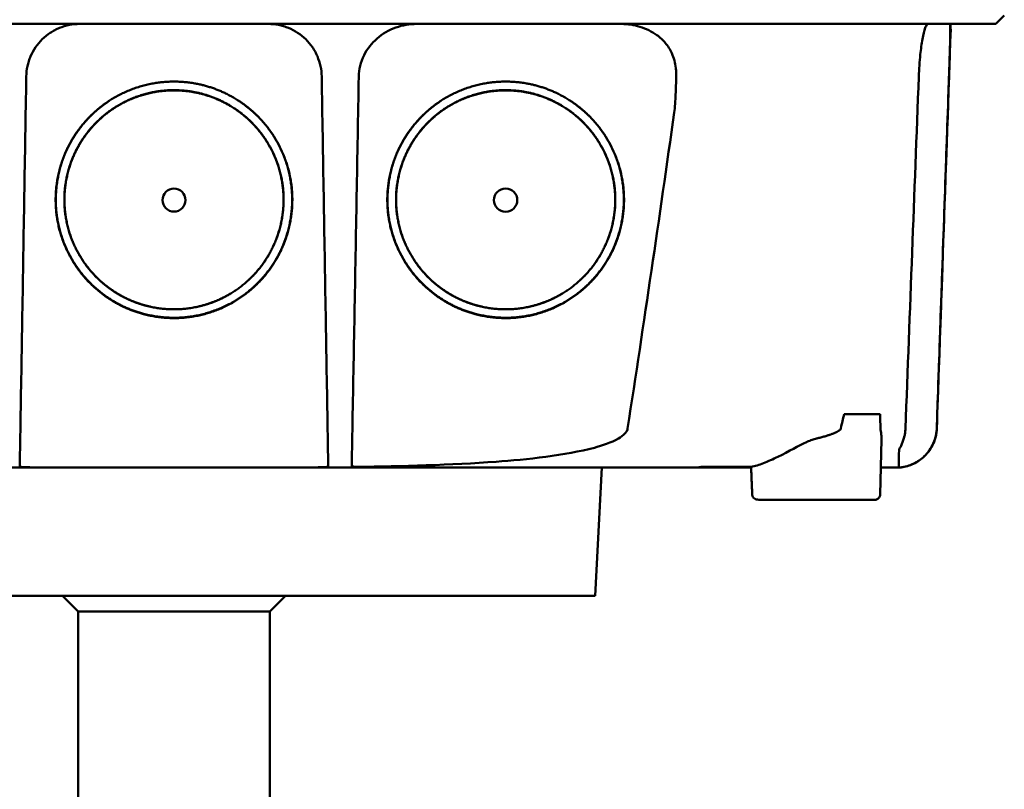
# Model space of a CAD drawing. Header units: millimetres. Extents: x 125 to 375, y 47 to 385.
# Tile 7 of 8: x 236 to 328, y 269 to 342. Entities that reach past the tile are written whole.
import ezdxf

# ---------------------------------------------------------------- set-up
doc = ezdxf.new("R2010")
doc.units = ezdxf.units.MM
doc.layers.add('Visible (ISO)', color=7, linetype='Continuous', lineweight=50)

msp = doc.modelspace()

# ---------------------------------------------------------------- linework, layer by layer
at = {"layer": 'Visible (ISO)'}
for p, q in [((328.178, 342.16), (327.373, 341.355)), ((323.115, 340.852), (323.139, 340.852)), ((313.112, 304.636), (316.5, 304.636)), ((316.501, 297.078), (316.63, 302.267)), ((289.713, 287.53), (290.346, 299.606)), ((299.834, 299.684), (299.833, 299.606)), ((304.372, 299.606), (299.833, 299.606)), ((316.03, 296.588), (305.091, 296.588)), ((289.713, 287.53), (210.498, 287.53)), ((241.106, 286.06), (239.636, 287.53)), ((259.106, 286.06), (260.576, 287.53)), ((259.106, 286.06), (241.106, 286.06)), ((241.106, 251.36), (241.106, 286.06)), ((259.106, 251.36), (259.106, 286.06))]:
    msp.add_line(p, q, dxfattribs=at)
for centre, major_axis, ratio, start_param, end_param in [((379.973, 341.607), (-100.955, -2891.748), 0.019629, 4.713161, 4.713335), ((63.664, 303.275), (258.164, 0.021), 0.00001, 6.282407, 6.282422), ((299.734, 299.606), (0.392, 0), 0.000189, 2.574212, 2.713359)]:
    msp.add_ellipse(centre, major_axis=major_axis, ratio=ratio, start_param=start_param, end_param=end_param, dxfattribs=at)
for centre, major_axis in [((250.105, 324.78), (0, 1.082)), ((281.291, 324.78), (0, 1.097))]:
    msp.add_ellipse(centre, major_axis=major_axis, ratio=0.999962, dxfattribs=at)
for points, degree, knots in [([(327.373, 341.355), (327.373, 341.355), (327.362, 341.355), (327.341, 341.355), (327.255, 341.355), (327, 341.355), (326.577, 341.355), (326.154, 341.355), (325.562, 341.355), (324.803, 341.355), (324.423, 341.355), (324.001, 341.355), (323.538, 341.355), (323.306, 341.355), (323.064, 341.355), (322.811, 341.355), (322.685, 341.355), (322.556, 341.355), (322.425, 341.355), (322.359, 341.355), (322.293, 341.355), (322.226, 341.355), (322.192, 341.355), (322.158, 341.355), (322.125, 341.355), (322.108, 341.355), (322.091, 341.355), (322.074, 341.355), (322.065, 341.355), (322.057, 341.355), (322.048, 341.355), (322.044, 341.355), (322.04, 341.355), (322.035, 341.355), (322.031, 341.355), (322.027, 341.355), (322.023, 341.355), (322.02, 341.355), (322.018, 341.355), (322.015, 341.355), (322.01, 341.355), (322.004, 341.355), (321.998, 341.355), (321.992, 341.355), (321.987, 341.355), (321.981, 341.355), (321.969, 341.355), (321.957, 341.355), (321.944, 341.355), (321.919, 341.355), (321.893, 341.355), (321.865, 341.355), (321.821, 341.355), (321.773, 341.355), (321.722, 341.355), (321.671, 341.355), (321.616, 341.355), (321.558, 341.355), (321.443, 341.355), (321.313, 341.355), (321.172, 341.355), (320.891, 341.355), (320.554, 341.355), (320.174, 341.355), (319.794, 341.355), (319.362, 341.355), (318.894, 341.355), (318.425, 341.355), (317.908, 341.355), (317.362, 341.355), (316.816, 341.355), (316.226, 341.355), (315.615, 341.355), (315.004, 341.355), (314.356, 341.355), (313.694, 341.355), (313.363, 341.355), (313.023, 341.355), (312.683, 341.355), (312.512, 341.355), (312.339, 341.355), (312.167, 341.355), (311.994, 341.355), (311.819, 341.355), (311.645, 341.355), (311.55, 341.355), (311.456, 341.355), (311.361, 341.355), (311.154, 341.355), (310.948, 341.355), (310.742, 341.355), (310.393, 341.355), (310.044, 341.355), (309.696, 341.355), (309.347, 341.355), (308.998, 341.355), (308.648, 341.355), (308.059, 341.355), (307.469, 341.355), (306.879, 341.355), (306.289, 341.355), (305.698, 341.355), (305.107, 341.355), (303.925, 341.355), (302.74, 341.355), (301.554, 341.355), (298.886, 341.355), (296.204, 341.355), (293.519, 341.355), (290.835, 341.355), (288.138, 341.355), (285.44, 341.355), (280.045, 341.355), (274.615, 341.355), (269.183, 341.355), (266.467, 341.355), (263.742, 341.355), (261.021, 341.355), (258.3, 341.355), (255.572, 341.355), (252.848, 341.355), (251.234, 341.355), (249.62, 341.355), (248.006, 341.355), (244.375, 341.355), (240.741, 341.355), (237.114, 341.355), (231.674, 341.355), (226.231, 341.355), (220.82, 341.355), (215.408, 341.355), (210.006, 341.355), (204.645, 341.355), (199.284, 341.355), (193.943, 341.355), (188.655, 341.355)], 3, [0.3330934, 0.3330934, 0.3330934, 0.3330934, 0.3372182, 0.3372182, 0.3372182, 0.3535986, 0.3535986, 0.3535986, 0.369979, 0.369979, 0.369979, 0.3781692, 0.3781692, 0.3781692, 0.3822643, 0.3822643, 0.3822643, 0.3843118, 0.3843118, 0.3843118, 0.3853356, 0.3853356, 0.3853356, 0.3858475, 0.3858475, 0.3858475, 0.3861034, 0.3861034, 0.3861034, 0.3862314, 0.3862314, 0.3862314, 0.3862954, 0.3862954, 0.3862954, 0.3863594, 0.3863594, 0.3863594, 0.3863968, 0.3863968, 0.3863968, 0.3864806, 0.3864806, 0.3864806, 0.3865644, 0.3865644, 0.3865644, 0.386732, 0.386732, 0.386732, 0.3870672, 0.3870672, 0.3870672, 0.3876065, 0.3876065, 0.3876065, 0.3881457, 0.3881457, 0.3881457, 0.3892243, 0.3892243, 0.3892243, 0.3913814, 0.3913814, 0.3913814, 0.3935385, 0.3935385, 0.3935385, 0.3956955, 0.3956955, 0.3956955, 0.3978526, 0.3978526, 0.3978526, 0.4000097, 0.4000097, 0.4000097, 0.4010883, 0.4010883, 0.4010883, 0.4016275, 0.4016275, 0.4016275, 0.4021668, 0.4021668, 0.4021668, 0.4024603, 0.4024603, 0.4024603, 0.4030994, 0.4030994, 0.4030994, 0.404178, 0.404178, 0.404178, 0.4052565, 0.4052565, 0.4052565, 0.4070765, 0.4070765, 0.4070765, 0.4088966, 0.4088966, 0.4088966, 0.4125367, 0.4125367, 0.4125367, 0.4207269, 0.4207269, 0.4207269, 0.4289171, 0.4289171, 0.4289171, 0.4452975, 0.4452975, 0.4452975, 0.4534877, 0.4534877, 0.4534877, 0.4616779, 0.4616779, 0.4616779, 0.4665313, 0.4665313, 0.4665313, 0.4774516, 0.4774516, 0.4774516, 0.493832, 0.493832, 0.493832, 0.5102124, 0.5102124, 0.5102124, 0.5265928, 0.5265928, 0.5265928, 0.5265928]), ([(236.217, 336.41), (236.222, 336.738), (236.26, 337.061), (236.327, 337.378), (236.361, 337.536), (236.403, 337.693), (236.452, 337.849), (236.502, 338.004), (236.559, 338.159), (236.624, 338.309), (236.752, 338.609), (236.908, 338.893), (237.091, 339.161), (237.274, 339.429), (237.487, 339.683), (237.718, 339.911), (237.949, 340.138), (238.201, 340.342), (238.473, 340.522), (238.609, 340.612), (238.751, 340.696), (238.895, 340.772), (239.039, 340.848), (239.186, 340.917), (239.336, 340.979), (239.636, 341.102), (239.947, 341.196), (240.27, 341.26), (240.592, 341.323), (240.917, 341.355), (241.246, 341.355)], 3, [0, 0, 0, 0, 0.00097301, 0.00097301, 0.00097301, 0.001459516, 0.001459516, 0.001459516, 0.001946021, 0.001946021, 0.001946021, 0.002919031, 0.002919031, 0.002919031, 0.003892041, 0.003892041, 0.003892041, 0.004865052, 0.004865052, 0.004865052, 0.005351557, 0.005351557, 0.005351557, 0.005838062, 0.005838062, 0.005838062, 0.006811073, 0.006811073, 0.006811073, 0.007784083, 0.007784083, 0.007784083, 0.007784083]), ([(258.965, 341.355), (259.294, 341.355), (259.617, 341.323), (259.935, 341.261), (260.094, 341.23), (260.252, 341.191), (260.408, 341.144), (260.565, 341.097), (260.72, 341.042), (260.871, 340.98), (261.173, 340.857), (261.459, 340.706), (261.731, 340.527), (262.002, 340.348), (262.259, 340.14), (262.491, 339.913), (262.722, 339.686), (262.93, 339.437), (263.115, 339.168), (263.207, 339.033), (263.293, 338.893), (263.372, 338.75), (263.451, 338.607), (263.522, 338.462), (263.586, 338.313), (263.714, 338.015), (263.813, 337.705), (263.882, 337.384), (263.952, 337.063), (263.989, 336.738), (263.994, 336.41)], 3, [0, 0, 0, 0, 0.00097301, 0.00097301, 0.00097301, 0.001459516, 0.001459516, 0.001459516, 0.001946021, 0.001946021, 0.001946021, 0.002919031, 0.002919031, 0.002919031, 0.003892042, 0.003892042, 0.003892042, 0.004865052, 0.004865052, 0.004865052, 0.005351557, 0.005351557, 0.005351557, 0.005838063, 0.005838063, 0.005838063, 0.006811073, 0.006811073, 0.006811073, 0.007784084, 0.007784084, 0.007784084, 0.007784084]), ([(267.482, 336.41), (267.488, 336.744), (267.53, 337.076), (267.691, 337.751), (267.813, 338.088), (268.269, 339.011), (268.687, 339.543), (269.713, 340.435), (270.315, 340.782), (271.597, 341.241), (272.268, 341.355), (272.94, 341.355)], 3, [0, 0, 0, 0, 0.10041, 0.10041, 0.2078888, 0.2078888, 0.4091061, 0.4091061, 0.6152542, 0.6152542, 0.8173443, 0.8173443, 0.8173443, 0.8173443]), ([(292.171, 341.355), (292.762, 341.355), (293.352, 341.267), (294.486, 340.914), (295.026, 340.65), (295.513, 340.303)], 3, [0, 0, 0, 0, 0.1800005, 0.1800005, 0.3619346, 0.3619346, 0.3619346, 0.3619346]), ([(320.137, 336.41), (320.15, 336.76), (320.168, 337.109), (320.217, 337.805), (320.247, 338.149), (320.338, 339.015), (320.406, 339.503), (320.564, 340.371), (320.653, 340.73), (320.795, 341.117), (320.847, 341.219), (320.937, 341.331), (320.975, 341.355), (321.012, 341.355)], 3, [-0.7883901, -0.7883901, -0.7883901, -0.7883901, -0.6831553, -0.6831553, -0.5736049, -0.5736049, -0.3943504, -0.3943504, -0.1984717, -0.1984717, -0.0870001, -0.0870001, -0.000001, -0.000001, -0.000001, -0.000001]), ([(323.07, 341.355), (323.073, 341.355), (323.077, 341.35), (323.083, 341.326), (323.085, 341.307), (323.094, 341.218), (323.098, 341.115), (323.101, 340.726), (323.097, 340.366), (323.077, 339.5), (323.064, 339.016), (323.037, 338.154), (323.026, 337.808), (323.003, 337.11), (322.991, 336.761), (322.978, 336.41)], 3, [-0.7832737, -0.7832737, -0.7832737, -0.7832737, -0.7415068, -0.7415068, -0.6969778, -0.6969778, -0.5858932, -0.5858932, -0.3917749, -0.3917749, -0.2149614, -0.2149614, -0.1053633, -0.1053633, -0.000001, -0.000001, -0.000001, -0.000001]), ([(295.513, 340.303), (295.805, 340.094), (296.069, 339.849), (296.547, 339.277), (296.752, 338.95), (297.114, 338.156), (297.24, 337.686), (297.312, 337.076), (297.322, 336.95), (297.337, 336.628), (297.335, 336.525), (297.332, 336.409)], 3, [-0.2784628, -0.2784628, -0.2784628, -0.2784628, -0.2136443, -0.2136443, -0.1445804, -0.1445804, -0.0574908, -0.0574908, -0.0349911, -0.0349911, -0.0000013, -0.0000013, -0.0000013, -0.0000013]), ([(235.663, 303.296), (235.722, 306.859), (235.782, 310.422), (235.842, 313.985), (235.904, 317.722), (235.967, 321.46), (236.029, 325.197), (236.092, 328.935), (236.154, 332.672), (236.217, 336.41)], 3, [0, 0, 0, 0, 0.01069712, 0.01069712, 0.01069712, 0.02191844, 0.02191844, 0.02191844, 0.03313976, 0.03313976, 0.03313976, 0.03313976]), ([(264.549, 303.296), (264.489, 306.859), (264.429, 310.422), (264.37, 313.985), (264.307, 317.722), (264.245, 321.46), (264.182, 325.197), (264.119, 328.935), (264.057, 332.672), (263.994, 336.41)], 3, [0, 0, 0, 0, 0.01069712, 0.01069712, 0.01069712, 0.02191844, 0.02191844, 0.02191844, 0.03313976, 0.03313976, 0.03313976, 0.03313976]), ([(266.881, 303.296), (266.945, 306.859), (267.01, 310.422), (267.075, 313.985), (267.143, 317.723), (267.211, 321.46), (267.279, 325.197), (267.346, 328.935), (267.414, 332.672), (267.482, 336.41)], 3, [0, 0, 0, 0, 0.01069712, 0.01069712, 0.01069712, 0.02191761, 0.02191761, 0.02191761, 0.03313809, 0.03313809, 0.03313809, 0.03313809]), ([(297.332, 336.409), (297.316, 335.859), (297.297, 335.267), (297.246, 334.195), (297.205, 333.461), (297.145, 333.03)], 3, [-0.2674541, -0.2674541, -0.2674541, -0.2674541, -0.1303688, -0.1303688, 0, 0, 0, 0]), ([(318.884, 303.296), (319.093, 308.815), (319.302, 314.334), (319.719, 325.372), (319.928, 330.89), (320.137, 336.41)], 3, [0.000009, 0.000009, 0.000009, 0.000009, 1.657189, 1.657189, 3.314368, 3.314368, 3.314368, 3.314368]), ([(322.978, 336.41), (322.854, 332.847), (322.73, 329.284), (322.606, 325.721), (322.476, 321.983), (322.346, 318.246), (322.216, 314.508), (322.086, 310.771), (321.956, 307.033), (321.826, 303.296)], 3, [0, 0, 0, 0, 0.01069684, 0.01069684, 0.01069684, 0.02191762, 0.02191762, 0.02191762, 0.0331384, 0.0331384, 0.0331384, 0.0331384]), ([(249.348, 313.706), (247.185, 313.854), (244.217, 315.293), (241.703, 317.234), (239.469, 320.852), (238.792, 325.08), (239.681, 329.296), (241.606, 332.084), (244.115, 334.461), (248.128, 335.934), (250.105, 335.936)], 2, [0.03560307, 0.03560307, 0.03560307, 0.03986703, 0.04212932, 0.04613179, 0.05049764, 0.05455738, 0.0589676, 0.061257, 0.06577034, 0.06967442, 0.06967442, 0.06967442]), ([(250.105, 335.936), (252.089, 335.933), (255.001, 334.864), (258.195, 332.881), (260.741, 328.762), (261.418, 324.533), (260.53, 320.317), (258.438, 317.288), (255.6, 314.865), (251.431, 313.564), (249.348, 313.706)], 2, [0, 0, 0, 0.0039085, 0.00614105, 0.0112872, 0.01565801, 0.01972235, 0.02413756, 0.02700351, 0.03149281, 0.03560307, 0.03560307, 0.03560307]), ([(280.534, 313.706), (278.371, 313.853), (275.403, 315.293), (272.889, 317.234), (270.655, 320.852), (269.978, 325.08), (270.867, 329.296), (272.792, 332.084), (275.301, 334.461), (279.314, 335.934), (281.291, 335.936)], 2, [0.03560342, 0.03560342, 0.03560342, 0.03986742, 0.04212974, 0.04613224, 0.05049814, 0.05455792, 0.05896818, 0.0612576, 0.06577099, 0.0696751, 0.0696751, 0.0696751]), ([(281.291, 335.936), (283.275, 335.933), (286.187, 334.864), (289.381, 332.881), (291.927, 328.762), (292.604, 324.532), (291.716, 320.317), (289.624, 317.288), (286.787, 314.865), (282.617, 313.564), (280.534, 313.706)], 2, [0, 0, 0, 0.00390854, 0.00614111, 0.01128731, 0.01565816, 0.01972254, 0.0241378, 0.02700377, 0.03149312, 0.03560342, 0.03560342, 0.03560342]), ([(247.929, 314.738), (246.726, 314.995), (244.651, 316.002), (242.322, 317.8), (240.252, 321.152), (239.625, 325.069), (240.448, 328.974), (242.231, 331.557), (244.556, 333.759), (248.274, 335.124), (250.105, 335.126)], 2, [0.5336888, 0.5336888, 0.5336888, 0.5719427, 0.604431, 0.6619095, 0.7246066, 0.7829077, 0.8462418, 0.8791193, 0.9439344, 1, 1, 1]), ([(249.404, 314.532), (247.402, 314.668), (244.655, 316.001), (242.328, 317.797), (240.26, 321.146), (239.633, 325.06), (240.456, 328.962), (242.238, 331.543), (244.561, 333.743), (248.275, 335.106), (250.105, 335.109)], 2, [0.03301206, 0.03301206, 0.03301206, 0.03696934, 0.03906893, 0.04278352, 0.04683537, 0.05060313, 0.05469615, 0.05682088, 0.06100961, 0.0646329, 0.0646329, 0.0646329]), ([(250.105, 335.109), (251.941, 335.105), (254.637, 334.116), (257.593, 332.281), (259.95, 328.468), (260.577, 324.553), (259.755, 320.651), (257.818, 317.847), (255.192, 315.604), (251.332, 314.4), (249.404, 314.532)], 2, [0, 0, 0, 0.00362406, 0.00569414, 0.01046578, 0.0145185, 0.01828706, 0.02238095, 0.02503833, 0.02920093, 0.03301206, 0.03301206, 0.03301206]), ([(250.105, 335.126), (251.943, 335.122), (254.641, 334.133), (257.599, 332.295), (259.958, 328.48), (260.585, 324.561), (259.763, 320.656), (257.824, 317.85), (255.196, 315.605), (252.722, 314.834), (252.259, 314.734)], 2, [0, 0, 0, 0.0560656, 0.0880905, 0.1619095, 0.2246066, 0.2829077, 0.3462418, 0.3873524, 0.4517493, 0.4663542, 0.4663542, 0.4663542]), ([(279.115, 314.738), (277.912, 314.995), (275.837, 316.002), (273.508, 317.8), (271.438, 321.152), (270.811, 325.069), (271.634, 328.974), (273.417, 331.557), (275.742, 333.759), (279.46, 335.124), (281.291, 335.126)], 2, [0.5336886, 0.5336886, 0.5336886, 0.5719427, 0.604431, 0.6619095, 0.7246066, 0.7829077, 0.8462418, 0.8791193, 0.9439344, 1, 1, 1]), ([(280.59, 314.532), (278.588, 314.668), (275.841, 316.001), (273.514, 317.797), (271.446, 321.146), (270.82, 325.06), (271.642, 328.962), (273.424, 331.543), (275.747, 333.742), (279.462, 335.106), (281.291, 335.108)], 2, [0.03301165, 0.03301165, 0.03301165, 0.03696888, 0.03906844, 0.04278299, 0.04683479, 0.0506025, 0.05469547, 0.05682018, 0.06100885, 0.06463209, 0.06463209, 0.06463209]), ([(281.291, 335.108), (283.127, 335.105), (285.823, 334.116), (288.779, 332.28), (291.136, 328.468), (291.763, 324.553), (290.941, 320.651), (289.004, 317.847), (286.378, 315.604), (282.518, 314.4), (280.59, 314.532)], 2, [0, 0, 0, 0.00362402, 0.00569407, 0.01046565, 0.01451832, 0.01828683, 0.02238068, 0.02503802, 0.02920056, 0.03301165, 0.03301165, 0.03301165]), ([(281.291, 335.126), (283.129, 335.122), (285.827, 334.133), (288.785, 332.295), (291.144, 328.48), (291.771, 324.561), (290.949, 320.656), (289.01, 317.85), (286.382, 315.605), (283.908, 314.834), (283.445, 314.734)], 2, [0, 0, 0, 0.0560656, 0.0880905, 0.1619095, 0.2246066, 0.2829077, 0.3462418, 0.3873524, 0.4517493, 0.4663544, 0.4663544, 0.4663544]), ([(249.349, 313.738), (247.189, 313.885), (244.225, 315.323), (241.714, 317.261), (239.482, 320.874), (238.807, 325.097), (239.694, 329.307), (241.617, 332.092), (243.181, 333.573), (243.993, 334.108)], 2, [0.510709, 0.510709, 0.510709, 0.5719427, 0.604431, 0.6619095, 0.7246066, 0.7829077, 0.8462418, 0.8791193, 0.9072211, 0.9072211, 0.9072211]), ([(256.226, 334.099), (258.267, 332.753), (260.727, 328.775), (261.403, 324.55), (260.516, 320.34), (258.427, 317.316), (255.593, 314.895), (251.429, 313.596), (249.349, 313.738)], 2, [0.0925625, 0.0925625, 0.0925625, 0.1619095, 0.2246066, 0.2829077, 0.3462418, 0.3873524, 0.4517493, 0.510709, 0.510709, 0.510709]), ([(280.535, 313.738), (278.375, 313.885), (275.411, 315.323), (272.9, 317.261), (270.668, 320.874), (269.993, 325.097), (270.88, 329.307), (272.803, 332.092), (274.367, 333.573), (275.179, 334.108)], 2, [0.510709, 0.510709, 0.510709, 0.5719427, 0.604431, 0.6619095, 0.7246066, 0.7829077, 0.8462418, 0.8791193, 0.9072206, 0.9072206, 0.9072206]), ([(287.412, 334.099), (289.453, 332.753), (291.913, 328.775), (292.589, 324.55), (291.702, 320.34), (289.613, 317.316), (286.779, 314.895), (282.615, 313.596), (280.535, 313.738)], 2, [0.092563, 0.092563, 0.092563, 0.1619095, 0.2246066, 0.2829077, 0.3462418, 0.3873524, 0.4517493, 0.510709, 0.510709, 0.510709]), ([(297.145, 333.03), (296.445, 328.073), (295.73, 323.109), (294.27, 313.204), (293.522, 308.243), (292.757, 303.296)], 3, [0.000001, 0.000001, 0.000001, 0.000001, 1.501899, 1.501899, 3.003575, 3.003575, 3.003575, 3.003575]), ([(235.603, 299.753), (235.605, 299.863), (235.608, 300.034), (235.616, 300.48), (235.62, 300.754), (235.629, 301.304), (235.635, 301.648), (235.649, 302.496), (235.656, 302.895), (235.663, 303.296)], 3, [0.0000009, 0.0000009, 0.0000009, 0.0000009, 0.1209094, 0.1209094, 0.2421411, 0.2421411, 0.3316895, 0.3316895, 0.4035331, 0.4035331, 0.4035331, 0.4035331]), ([(264.549, 303.296), (264.554, 302.96), (264.559, 302.657), (264.576, 301.652), (264.582, 301.308), (264.591, 300.757), (264.596, 300.483), (264.603, 300.035), (264.606, 299.864), (264.608, 299.753)], 3, [0.0000023, 0.0000023, 0.0000023, 0.0000023, 0.100716, 0.100716, 0.1889665, 0.1889665, 0.3090142, 0.3090142, 0.4287244, 0.4287244, 0.4287244, 0.4287244]), ([(266.817, 299.8), (266.82, 299.952), (266.824, 300.158), (266.831, 300.552), (266.836, 300.824), (266.846, 301.361), (266.852, 301.696), (266.87, 302.677), (266.875, 302.971), (266.881, 303.296)], 3, [0.000001, 0.000001, 0.000001, 0.000001, 0.1446056, 0.1446056, 0.3400085, 0.3400085, 0.4829484, 0.4829484, 0.644726, 0.644726, 0.644726, 0.644726]), ([(292.757, 303.296), (292.746, 303.224), (292.734, 303.167), (292.628, 302.967), (292.567, 302.887), (292.331, 302.629), (292.103, 302.471), (291.238, 301.968), (290.353, 301.682), (286.937, 300.755), (283.199, 300.374), (276.203, 299.852), (271.414, 299.734), (267.361, 299.678)], 3, [0.000002, 0.000002, 0.000002, 0.000002, 0.021884, 0.021884, 0.038756, 0.038756, 0.081654, 0.081654, 0.210186, 0.210186, 0.690298, 0.690298, 1.410084, 1.410084, 1.410084, 1.410084]), ([(312.807, 303.298), (312.793, 303.236), (312.745, 303.172), (312.661, 303.106), (312.619, 303.072), (312.568, 303.039), (312.508, 303.004), (312.496, 302.998), (312.484, 302.991), (312.471, 302.984), (312.452, 302.973), (312.431, 302.963), (312.41, 302.952), (312.393, 302.944), (312.375, 302.935), (312.356, 302.926), (312.347, 302.922), (312.337, 302.917), (312.328, 302.913), (312.323, 302.911), (312.318, 302.908), (312.313, 302.906), (312.308, 302.904), (312.301, 302.901), (312.298, 302.9), (312.221, 302.865), (312.132, 302.829), (312.032, 302.791), (312.001, 302.779), (311.968, 302.767), (311.933, 302.755), (311.914, 302.748), (311.894, 302.741), (311.874, 302.734), (311.846, 302.724), (311.817, 302.715), (311.788, 302.705), (311.773, 302.7), (311.758, 302.695), (311.743, 302.69), (311.736, 302.687), (311.728, 302.685), (311.721, 302.682), (311.717, 302.681), (311.713, 302.68), (311.709, 302.679), (311.705, 302.677), (311.7, 302.676), (311.698, 302.675), (311.6, 302.643), (311.495, 302.61), (311.382, 302.577), (311.266, 302.543), (311.141, 302.507), (311.008, 302.471), (310.89, 302.439), (310.764, 302.406), (310.631, 302.372), (310.582, 302.359), (310.532, 302.347), (310.482, 302.334), (310.462, 302.329), (310.442, 302.324), (310.422, 302.319)], 3, [0, 0, 0, 0, 0.125, 0.125, 0.125, 0.1875, 0.1875, 0.1875, 0.1998288, 0.1998288, 0.1998288, 0.21875, 0.21875, 0.21875, 0.234375, 0.234375, 0.234375, 0.2421875, 0.2421875, 0.2421875, 0.2460937, 0.2460937, 0.2460937, 0.25, 0.25, 0.25, 0.375, 0.375, 0.375, 0.4147844, 0.4147844, 0.4147844, 0.4375, 0.4375, 0.4375, 0.46875, 0.46875, 0.46875, 0.484375, 0.484375, 0.484375, 0.4921875, 0.4921875, 0.4921875, 0.4960937, 0.4960937, 0.4960937, 0.5, 0.5, 0.5, 0.6458777, 0.6458777, 0.6458777, 0.796275, 0.796275, 0.796275, 0.9309052, 0.9309052, 0.9309052, 0.980657, 0.980657, 0.980657, 1, 1, 1, 1]), ([(316.619, 302.64), (316.616, 302.681), (316.612, 302.723), (316.602, 302.808), (316.596, 302.851), (316.576, 302.994), (316.558, 303.089), (316.546, 303.165)], 3, [0.000001, 0.000001, 0.000001, 0.000001, 0.0219224, 0.0219224, 0.04372691, 0.04372691, 0.09465012, 0.09465012, 0.09465012, 0.09465012]), ([(321.828, 303.296), (321.814, 302.888), (321.732, 302.478), (321.445, 301.706), (321.233, 301.336), (320.71, 300.694), (320.391, 300.412), (319.69, 299.972), (319.299, 299.807), (318.697, 299.664), (318.493, 299.632), (318.237, 299.613), (318.185, 299.61), (318.094, 299.607), (318.055, 299.607), (318.014, 299.606), (318.013, 299.606), (318.01, 299.606), (318.01, 299.606), (318.009, 299.606), (318.008, 299.606), (318.008, 299.606), (318.008, 299.606), (318.008, 299.606), (318.008, 299.606), (318.008, 299.606)], 3, [0, 0, 0, 0, 0.1224218, 0.1224218, 0.2469459, 0.2469459, 0.3711232, 0.3711232, 0.4952756, 0.4952756, 0.556692, 0.556692, 0.5723047, 0.5723047, 0.5840132, 0.5840132, 0.584562, 0.584562, 0.5847509, 0.5847509, 0.5848454, 0.5848454, 0.584869, 0.584869, 0.5848808, 0.5848808, 0.5848808, 0.5848808]), ([(321.826, 303.296), (321.813, 302.94), (321.789, 302.616), (321.392, 301.587), (321.149, 301.226), (320.586, 300.561), (320.232, 300.305), (319.583, 299.921), (319.183, 299.768), (318.765, 299.683)], 3, [0.0000027, 0.0000027, 0.0000027, 0.0000027, 0.10692, 0.10692, 0.1946951, 0.1946951, 0.3250285, 0.3250285, 0.4961096, 0.4961096, 0.4961096, 0.4961096]), ([(318.884, 303.296), (318.882, 303.251), (318.877, 303.118), (318.838, 302.824), (318.817, 302.707), (318.79, 302.591)], 3, [-0.08915392, -0.08915392, -0.08915392, -0.08915392, -0.03568655, -0.03568655, -0.000001, -0.000001, -0.000001, -0.000001]), ([(304.369, 299.678), (304.738, 299.751), (305.126, 299.872), (305.973, 300.196), (306.432, 300.405), (307.92, 301.139), (308.858, 301.686), (309.572, 302.008)], 3, [-0.43736, -0.43736, -0.43736, -0.43736, -0.3417448, -0.3417448, -0.235453, -0.235453, -0.000001, -0.000001, -0.000001, -0.000001]), ([(309.572, 302.008), (309.701, 302.067), (309.85, 302.13), (310.133, 302.236), (310.277, 302.284), (310.422, 302.319)], 3, [-0.09143325, -0.09143325, -0.09143325, -0.09143325, -0.04551703, -0.04551703, 0, 0, 0, 0]), ([(318.276, 301.262), (318.276, 301.269), (318.279, 301.28), (318.289, 301.305), (318.294, 301.317), (318.309, 301.35), (318.32, 301.374), (318.354, 301.442), (318.378, 301.49), (318.443, 301.621), (318.489, 301.717), (318.632, 302.049), (318.724, 302.302), (318.79, 302.591)], 3, [-0.2117987, -0.2117987, -0.2117987, -0.2117987, -0.1955184, -0.1955184, -0.1846215, -0.1846215, -0.1669143, -0.1669143, -0.1369043, -0.1369043, -0.0889023, -0.0889023, -0.000001, -0.000001, -0.000001, -0.000001]), ([(318.261, 299.615), (318.261, 299.616), (318.261, 299.617), (318.262, 299.621), (318.262, 299.624), (318.262, 299.643), (318.262, 299.672), (318.263, 299.823), (318.264, 299.946), (318.268, 300.375), (318.271, 300.696), (318.276, 301.262)], 3, [0.000001, 0.000001, 0.000001, 0.000001, 0.351998, 0.351998, 0.745219, 0.745219, 1.755431, 1.755431, 2.669013, 2.669013, 3.407397, 3.407397, 3.407397, 3.407397]), ([(250.106, 299.606), (245.969, 299.606), (239.772, 299.606), (232.555, 299.606), (229.465, 299.606), (227.406, 299.606), (226.375, 299.606), (223.292, 299.606), (220.212, 299.606), (217.138, 299.606), (215.09, 299.606), (214.065, 299.606), (208.956, 299.606), (204.887, 299.606), (200.834, 299.606)], 3, [0, 0, 0, 0, 0.25, 0.375, 0.4375, 0.4375, 0.5, 0.5, 0.625, 0.6875, 0.6875, 0.75, 0.75, 1, 1, 1, 1]), ([(235.603, 299.753), (235.603, 299.743), (235.607, 299.733), (235.622, 299.715), (235.634, 299.706), (235.673, 299.687), (235.706, 299.677), (235.783, 299.662), (235.826, 299.656), (235.925, 299.647), (235.98, 299.644), (236.05, 299.642), (236.063, 299.642), (236.086, 299.642), (236.095, 299.642), (236.105, 299.642)], 3, [0.0000011, 0.0000011, 0.0000011, 0.0000011, 0.011161, 0.011161, 0.02268936, 0.02268936, 0.04008791, 0.04008791, 0.05617947, 0.05617947, 0.07342915, 0.07342915, 0.07748189, 0.07748189, 0.08025593, 0.08025593, 0.08025593, 0.08025593]), ([(250.106, 299.608), (248.122, 299.608), (245.352, 299.609), (240.864, 299.616), (238.411, 299.624), (236.105, 299.642)], 3, [0, 0, 0, 0, 0.595007, 0.595007, 1.188218, 1.188218, 1.188218, 1.188218]), ([(264.107, 299.642), (261.801, 299.624), (259.347, 299.616), (254.859, 299.609), (252.089, 299.608), (250.106, 299.608)], 3, [0.000001, 0.000001, 0.000001, 0.000001, 0.691835, 0.691835, 1.385765, 1.385765, 1.385765, 1.385765]), ([(299.377, 299.606), (297.351, 299.606), (295.321, 299.606), (293.286, 299.606), (293.099, 299.606), (292.913, 299.606), (292.726, 299.606), (290.878, 299.606), (289.026, 299.606), (287.168, 299.606), (285.123, 299.606), (283.074, 299.606), (281.024, 299.606), (279.998, 299.606), (278.972, 299.606), (277.946, 299.606), (277.476, 299.606), (277.006, 299.606), (276.537, 299.606), (275.98, 299.606), (275.422, 299.606), (274.864, 299.606), (272.709, 299.606), (270.55, 299.606), (268.394, 299.606), (265.678, 299.606), (262.953, 299.606), (260.231, 299.606), (259.022, 299.606), (257.812, 299.606), (256.601, 299.606), (255.996, 299.606), (255.391, 299.606), (254.786, 299.606), (254.181, 299.606), (253.575, 299.606), (252.97, 299.606), (252.612, 299.606), (252.253, 299.606), (251.894, 299.606), (251.536, 299.606), (251.177, 299.606), (250.818, 299.606), (250.581, 299.606), (250.343, 299.606), (250.106, 299.606)], 3, [0, 0, 0, 0, 0.125, 0.125, 0.125, 0.1364517, 0.1364517, 0.1364517, 0.25, 0.25, 0.25, 0.375, 0.375, 0.375, 0.4375, 0.4375, 0.4375, 0.4660904, 0.4660904, 0.4660904, 0.5, 0.5, 0.5, 0.6308834, 0.6308834, 0.6308834, 0.7957727, 0.7957727, 0.7957727, 0.8690401, 0.8690401, 0.8690401, 0.9056613, 0.9056613, 0.9056613, 0.942271, 0.942271, 0.942271, 0.9639594, 0.9639594, 0.9639594, 0.9856424, 0.9856424, 0.9856424, 1, 1, 1, 1]), ([(264.107, 299.642), (264.116, 299.642), (264.125, 299.642), (264.148, 299.642), (264.161, 299.642), (264.231, 299.644), (264.286, 299.647), (264.384, 299.656), (264.428, 299.662), (264.505, 299.677), (264.537, 299.687), (264.577, 299.706), (264.589, 299.715), (264.604, 299.733), (264.608, 299.743), (264.608, 299.753)], 3, [0.000001, 0.000001, 0.000001, 0.000001, 0.00277805, 0.00277805, 0.00682498, 0.00682498, 0.02399934, 0.02399934, 0.04009071, 0.04009071, 0.05747065, 0.05747065, 0.06901362, 0.06901362, 0.080186, 0.080186, 0.080186, 0.080186]), ([(266.817, 299.8), (266.817, 299.789), (266.821, 299.779), (266.835, 299.758), (266.847, 299.749), (266.891, 299.725), (266.93, 299.713), (267.029, 299.694), (267.086, 299.687), (267.217, 299.679), (267.289, 299.677), (267.361, 299.678)], 3, [0.00000001, 0.00000001, 0.00000001, 0.00000001, 0.01067062, 0.01067062, 0.02195436, 0.02195436, 0.04196292, 0.04196292, 0.06222203, 0.06222203, 0.08389165, 0.08389165, 0.08389165, 0.08389165]), ([(299.956, 299.686), (299.94, 299.686), (299.873, 299.687), (299.712, 299.676), (299.657, 299.67), (299.564, 299.659), (299.51, 299.65), (299.433, 299.636), (299.393, 299.628), (299.349, 299.616), (299.34, 299.612), (299.344, 299.607), (299.356, 299.606), (299.377, 299.606)], 3, [0.00000515, 0.00000515, 0.00000515, 0.00000515, 0.0050062, 0.0050062, 0.00908358, 0.00908358, 0.0150606, 0.0150606, 0.0189712, 0.0189712, 0.02166593, 0.02166593, 0.02436083, 0.02436083, 0.02436083, 0.02436083]), ([(299.403, 299.606), (299.531, 299.606), (299.632, 299.606), (299.777, 299.606), (299.82, 299.606), (299.833, 299.606)], 3, [0.000002, 0.000002, 0.000002, 0.000002, 0.0803067, 0.0803067, 0.1606391, 0.1606391, 0.1606391, 0.1606391]), ([(299.956, 299.686), (300.691, 299.684), (301.428, 299.681), (302.897, 299.679), (303.635, 299.678), (304.369, 299.678)], 3, [0.0000053, 0.0000053, 0.0000053, 0.0000053, 0.2257441, 0.2257441, 0.4515147, 0.4515147, 0.4515147, 0.4515147]), ([(318.008, 299.606), (318.008, 299.606), (318.008, 299.606), (318.008, 299.606), (318.007, 299.606), (317.94, 299.606), (317.806, 299.606), (317.745, 299.606), (317.671, 299.606), (317.584, 299.606), (317.477, 299.606), (317.349, 299.606), (317.202, 299.606), (317.02, 299.606), (316.807, 299.606), (316.564, 299.606)], 3, [0.4998731, 0.4998731, 0.4998731, 0.4998731, 0.5, 0.5, 0.5, 0.625, 0.625, 0.625, 0.6813252, 0.6813252, 0.6813252, 0.75, 0.75, 0.75, 0.8347083, 0.8347083, 0.8347083, 0.8347083]), ([(318.261, 299.615), (318.261, 299.615), (318.261, 299.615), (318.262, 299.615), (318.262, 299.615), (318.262, 299.615), (318.262, 299.615), (318.264, 299.615), (318.267, 299.616), (318.282, 299.617), (318.304, 299.618), (318.357, 299.623), (318.382, 299.625), (318.45, 299.632), (318.497, 299.638), (318.582, 299.65), (318.619, 299.656), (318.692, 299.669), (318.729, 299.675), (318.765, 299.683)], 3, [0.00000086, 0.00000086, 0.00000086, 0.00000086, 0.00087991, 0.00087991, 0.00188199, 0.00188199, 0.00384805, 0.00384805, 0.00956724, 0.00956724, 0.02772656, 0.02772656, 0.03977327, 0.03977327, 0.05676848, 0.05676848, 0.06845989, 0.06845989, 0.07958056, 0.07958056, 0.07958056, 0.07958056]), ([(305.091, 296.588), (305.02, 296.588), (304.949, 296.598), (304.811, 296.638), (304.745, 296.669), (304.629, 296.752), (304.58, 296.802), (304.522, 296.895), (304.505, 296.932), (304.483, 297.005), (304.476, 297.041), (304.475, 297.078)], 3, [-0.0878045, -0.0878045, -0.0878045, -0.0878045, -0.06621311, -0.06621311, -0.04411788, -0.04411788, -0.02304772, -0.02304772, -0.01101055, -0.01101055, 0, 0, 0, 0]), ([(316.03, 296.588), (316.073, 296.588), (316.12, 296.595), (316.212, 296.625), (316.257, 296.648), (316.338, 296.708), (316.375, 296.745), (316.436, 296.83), (316.459, 296.878), (316.491, 296.976), (316.499, 297.025), (316.501, 297.074), (316.501, 297.076), (316.501, 297.078)], 3, [0, 0, 0, 0, 0.2, 0.2, 0.397636, 0.397636, 0.591705, 0.591705, 0.791705, 0.791705, 0.991705, 0.991705, 1, 1, 1, 1])]:
    msp.add_open_spline(points, degree=degree, knots=knots, dxfattribs=at)
for points in [[(323.139, 340.852), (322.702, 328.334), (322.265, 315.815), (321.828, 303.296)], [(312.807, 303.298), (312.908, 303.758), (313.009, 304.204), (313.112, 304.636)], [(316.5, 304.636), (316.515, 304.207), (316.526, 303.761), (316.534, 303.298)], [(316.546, 303.165), (316.539, 303.21), (316.535, 303.254), (316.534, 303.298)], [(316.619, 302.64), (316.63, 302.514), (316.633, 302.39), (316.63, 302.267)], [(318.008, 299.606), (318.003, 299.606), (318.003, 299.606), (317.995, 299.606)]]:
    msp.add_open_spline(points, degree=3, dxfattribs=at)
msp.add_rational_spline([(304.369, 299.678), (304.422, 298.367), (304.475, 297.078)], [1.00059769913, 1.00042998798, 1.00023531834], degree=2, dxfattribs=at)

doc.saveas('drawing.dxf')
